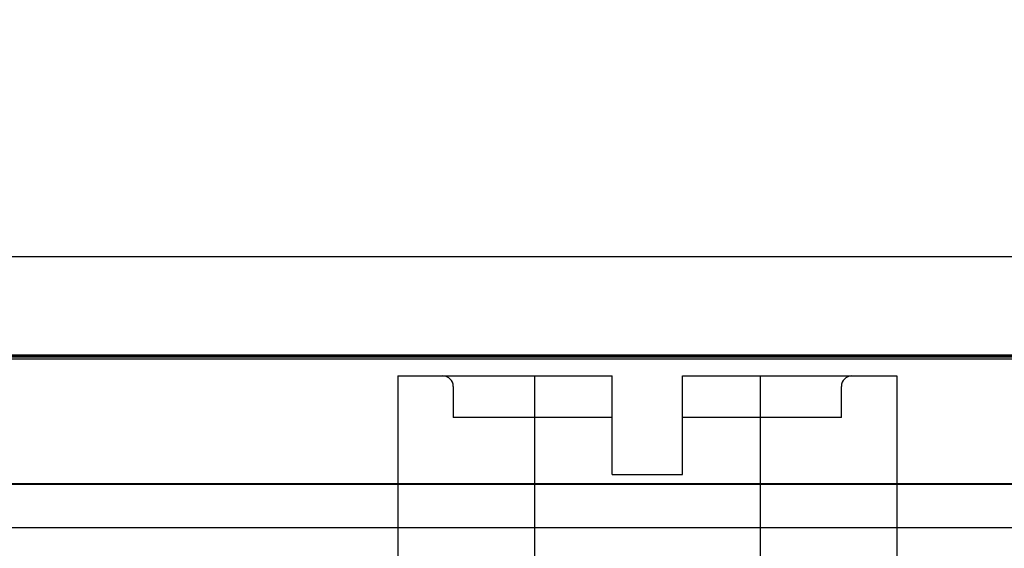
# Model space of a CAD drawing. Header units: inches. Extents: x 1 to 299, y -2 to 199.
# Tile 13 of 75: x 78.413 to 79.365, y 34.484 to 34.995. Entities that reach past the tile are written whole.
import ezdxf
from ezdxf.enums import TextEntityAlignment as Align
from ezdxf.lldxf.tags import DXFTag

# ---------------------------------------------------------------- set-up
doc = ezdxf.new("R2010")
doc.units = ezdxf.units.IN
doc.header["$MEASUREMENT"] = 0
for name, color, linetype in [('COM53933-1', 7, 'Continuous'), ('COM53955-1', 7, 'Continuous'), ('COM70220', 7, 'Continuous'), ('COM71180-1', 7, 'Continuous'), ('Default', 7, 'Continuous'), ('SCC19011', 7, 'Continuous')]:
    doc.layers.add(name, color=color, linetype=linetype)
doc.styles.add('SEACAD_Times_New_Roman', font='times.ttf')
tags = doc.linetypes.add('HIDDEN2', pattern=[0.1875, 0.125, -0.0625]).pattern_tags.tags
tags[6:7] = [DXFTag(74, 4), DXFTag(75, 0), DXFTag(340, '0'), DXFTag(46, 0.0), DXFTag(50, 0.0), DXFTag(44, 0.0), DXFTag(45, 0.0)]
tags[4:5] = [DXFTag(74, 4), DXFTag(75, 0), DXFTag(340, '0'), DXFTag(46, 0.0), DXFTag(50, 0.0), DXFTag(44, 0.0), DXFTag(45, 0.0)]
doc.dimstyles.new('HAMMOND_(STH_-_300x200)', dxfattribs={"dimtxt": 1.5, "dimasz": 1.875, "dimexe": 0.75, "dimexo": 0.75, "dimgap": 0.375, "dimtad": 0, "dimtih": 1, "dimtoh": 1, "dimzin": 0, "dimdsep": 46, "dimtxsty": 'SEACAD_Times_New_Roman', "dimblk1": '_SE_FILLED', "dimblk2": '_SE_FILLED', "dimsah": 1, "dimcen": 0.75, "dimadec": 0, "dimazin": 0, "dimtfac": 0.8, "dimtofl": 0, "dimtmove": 0, "dimatfit": 3, "dimfxl": 1, "dimtolj": 1, "dimtzin": 0, "dimarcsym": 0})

# ---------------------------------------------------------------- blocks, each defined once
blk = doc.blocks.new('SE7')
at = {"layer": 'COM53933-1', "color": 7, "linetype": 'HIDDEN2'}
for p, q in [((89.17489, 34.54669), (67.86489, 34.54669)), ((88.92489, 34.50422), (68.11489, 34.50422))]:
    blk.add_line(p, q, dxfattribs=at)
at = {"layer": 'COM53955-1', "color": 7, "linetype": 'Continuous'}
blk.add_line((67.44489, 34.76636), (89.53389, 34.76636), dxfattribs=at)
at = {"layer": 'COM53955-1', "color": 7, "linetype": 'HIDDEN2'}
blk.add_line((67.44489, 34.67136), (89.53389, 34.67136), dxfattribs=at)
at = {"layer": 'COM70220', "color": 7, "linetype": 'HIDDEN2'}
for p, q in [((68.03939, 34.67036), (88.93939, 34.67036)), ((68.03939, 34.66936), (88.93939, 34.66936)), ((68.03939, 34.66736), (88.93939, 34.66736))]:
    blk.add_line(p, q, dxfattribs=at)
at = {"layer": 'COM71180-1', "color": 7, "linetype": 'HIDDEN2'}
blk.add_line((67.86489, 34.54636), (89.17489, 34.54636), dxfattribs=at)
at = {"layer": 'SCC19011', "color": 7, "linetype": 'Continuous'}
for p, q in [((78.77889, 34.65086), (78.77889, 34.46986)), ((78.77889, 34.65086), (78.911, 34.65086)), ((78.911, 34.65086), (78.911, 34.46986)), ((78.911, 34.65086), (78.98589, 34.65086)), ((78.98589, 34.55586), (78.98589, 34.65086)), ((79.05389, 34.65086), (79.12877, 34.65086)), ((79.05389, 34.55586), (79.05389, 34.65086)), ((79.12877, 34.65086), (79.12877, 34.46986)), ((79.12877, 34.65086), (79.26089, 34.65086)), ((79.26089, 34.65086), (79.26089, 34.46986)), ((78.98589, 34.55586), (79.05389, 34.55586))]:
    blk.add_line(p, q, dxfattribs=at)
at = {"layer": 'SCC19011', "color": 7, "linetype": 'HIDDEN2'}
for p, q in [((78.83239, 34.64086), (78.83239, 34.61086)), ((79.20739, 34.61086), (79.20739, 34.64086)), ((78.98589, 34.61086), (78.83239, 34.61086)), ((79.20739, 34.61086), (79.05389, 34.61086))]:
    blk.add_line(p, q, dxfattribs=at)
for centre, start, end in [((78.82239, 34.64086), 0, 90), ((79.21739, 34.64086), 90, 180)]:
    blk.add_arc(centre, 0.01, start, end, dxfattribs=at)
blk = doc.blocks.new('DMBLK2833')
at = {"layer": 'Default', "linetype": 'Continuous'}
for points in [[(69.17689, 45.43711), (67.30189, 45.12461), (69.17689, 44.81211)], [(87.80189, 45.43711), (87.80189, 44.81211), (89.67689, 45.12461)]]:
    blk.add_hatch(color=7, dxfattribs=at).paths.add_polyline_path(points)
at = {"layer": 'Default', "color": 7, "linetype": 'Continuous'}
for p, q in [((67.30189, 35.05986), (67.30189, 45.87461)), ((89.67689, 35.07881), (89.67689, 45.87461)), ((67.30189, 45.12461), (74.81865, 45.12461)), ((82.16012, 45.12461), (89.67689, 45.12461))]:
    blk.add_line(p, q, dxfattribs=at)
at = {"layer": 'Default', "color": 7, "linetype": 'Continuous', "style": 'SEACAD_Times_New_Roman'}
for s, p in [('22.38', (75.93015, 45.87461)), ('DOOR', (75.34365, 43.62461))]:
    blk.add_text(s, height=1.5, dxfattribs=at).set_placement(p, align=Align.TOP_LEFT)
blk = doc.blocks.new('_SE_FILLED')
at = {"color": 0}
blk.add_line((0, 0), (-1, 0), dxfattribs=at)
blk.add_solid([(0, 0), (-1, -0.1665), (-1, 0.1665), (0, 0)], dxfattribs=at)
blk = doc.blocks.new('DMBLK2834')
at = {"layer": 'Default', "linetype": 'Continuous'}
for points in [[(64.70989, 38.15393), (64.70989, 37.52893), (66.58489, 37.84143)], [(70.45989, 38.15393), (68.58489, 37.84143), (70.45989, 37.52893)]]:
    blk.add_hatch(color=7, dxfattribs=at).paths.add_polyline_path(points)
at = {"layer": 'Default', "color": 7, "linetype": 'Continuous'}
for p, q in [((66.58489, 34.18636), (66.58489, 38.59143)), ((68.58489, 32.23436), (68.58489, 38.59143)), ((62.83489, 37.84143), (66.58489, 37.84143)), ((68.58489, 37.84143), (70.96762, 37.84143)), ((70.96762, 37.84143), (71.71762, 37.84143))]:
    blk.add_line(p, q, dxfattribs=at)
at = {"layer": 'Default', "color": 7, "linetype": 'Continuous', "style": 'SEACAD_Times_New_Roman'}
for s, p in [('I/S', (77.27366, 38.59143)), ('2.00', (72.24262, 38.59143))]:
    blk.add_text(s, height=1.5, dxfattribs=at).set_placement(p, align=Align.TOP_LEFT)

msp = doc.modelspace()

# ---------------------------------------------------------------- block references
at = {"layer": 'Default'}
msp.add_blockref('SE7', (0, 0), dxfattribs=at)

# ---------------------------------------------------------------- dimensions: what is measured, and where the dimension line sits
at = {"layer": 'Default', "color": 7, "linetype": 'Continuous'}
dim = msp.add_linear_dim(base=(67.30189, 45.12461), p1=(67.30189, 34.30986), p2=(89.67689, 34.32881), angle=0.04853, text='\\A1;<>\\PDOOR', dimstyle='HAMMOND_(STH_-_300x200)', dxfattribs=at)
dim.commit()
dim.dimension.update_dxf_attribs({"geometry": 'DMBLK2833', "text_midpoint": (78.48939, 45.12461), "dimtype": 161})
dim = msp.add_linear_dim(base=(68.58489, 37.84143), p1=(66.58489, 33.43636), p2=(68.58489, 31.48436), text='\\A1;<> I/S', dimstyle='HAMMOND_(STH_-_300x200)', override={"dimtmove": 1}, dxfattribs=at)
dim.commit()
dim.dimension.update_dxf_attribs({"geometry": 'DMBLK2834', "text_midpoint": (71.71762, 37.84143), "dimtype": 160})

doc.saveas('drawing.dxf')
